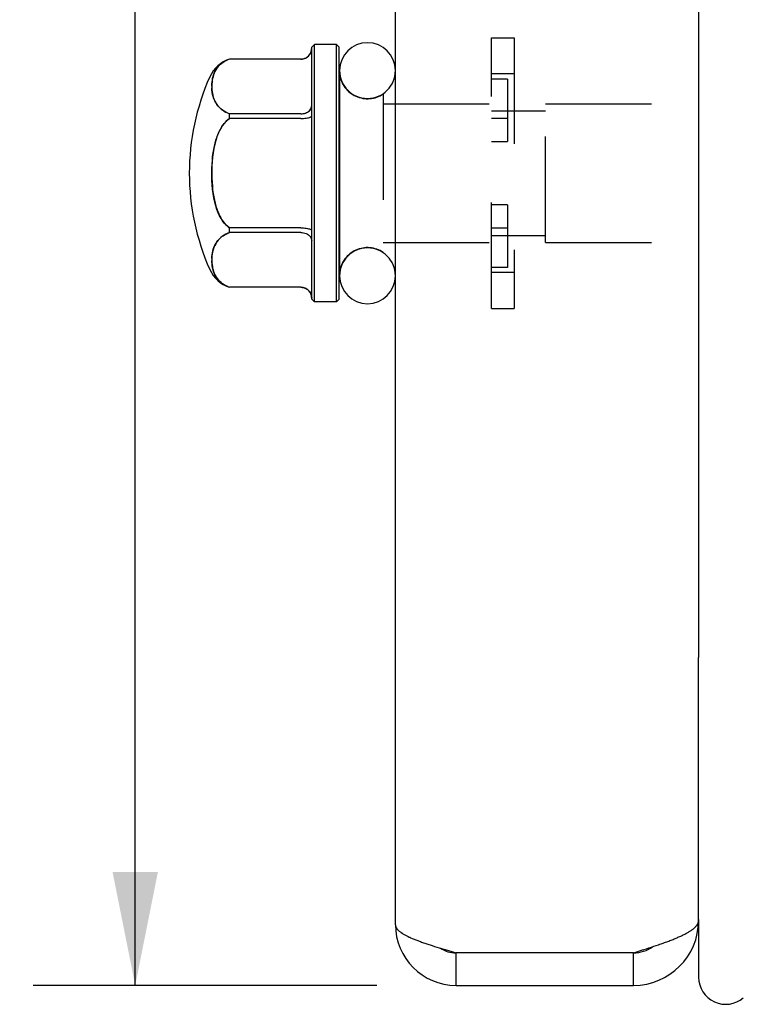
# Model space of a CAD drawing. Header units: inches. Extents: x 0 to 35.6, y 0 to 23.
# Tile 27 of 56: x 18 to 19.3, y 2.6 to 4.4. Entities that reach past the tile are written whole.
import ezdxf

# ---------------------------------------------------------------- set-up
doc = ezdxf.new("R2010")
doc.units = ezdxf.units.IN
doc.header["$LTSCALE"] = 1.957805
doc.header["$MEASUREMENT"] = 0
doc.linetypes.add('HIDDEN', pattern=[0.2, 0.1, -0.1])
doc.layers.get('0').update_dxf_attribs({"linetype": 'CONTINUOUS'})
for name, color, linetype in [('02___PRT_ALL_AXES', 7, 'CONTINUOUS'), ('DEFAULT_2', 8, 'HIDDEN'), ('DIMENSIONS', 7, 'CONTINUOUS')]:
    doc.layers.add(name, color=color, linetype=linetype)
doc.styles.get("Standard").update_dxf_attribs({"font": 'arial.ttf'})
doc.dimstyles.new('DIMSTYLE_1', dxfattribs={"dimtxt": 0.157043, "dimasz": 0.209391, "dimexe": 0.09, "dimexo": 0.07, "dimgap": 0.0375, "dimtad": 0, "dimtih": 1, "dimtoh": 1, "dimzin": 4, "dimdsep": 46, "dimtxsty": 'Standard', "dimblk": '_FILLED', "dimblk1": '_FILLED', "dimblk2": '_FILLED', "dimcen": 0.09, "dimazin": 1, "dimtfac": 1, "dimtofl": 0, "dimtmove": 0, "dimatfit": 3, "dimldrblk": '_FILLED', "dimfxl": 0, "dimtolj": 1, "dimtzin": 4, "dimarcsym": 0})

# ---------------------------------------------------------------- blocks, each defined once
blk = doc.blocks.new('_FILLED')
at = {"color": 0, "linetype": 'ByBlock'}
blk.add_solid([(0, 0), (-1, 0.2), (-1, -0.2)], dxfattribs=at)
blk = doc.blocks.new('*D12')
at = {"layer": 'DIMENSIONS', "color": 2, "linetype": 'Continuous'}
for p, q in [((18.6705, 11.1294), (18.0362, 11.1294)), ((18.2246, 11.1294), (18.2246, 7.0364)), ((18.2246, 2.6294), (18.2246, 6.7223)), ((18.6705, 2.6294), (18.0362, 2.6294))]:
    blk.add_line(p, q, dxfattribs=at)
at = {"layer": 'DIMENSIONS', "color": 2, "linetype": 'Continuous', "xscale": 0.2093908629, "yscale": 0.2093908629, "zscale": 0.2093908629}
for p, rotation in [((18.2246, 11.1294), 90), ((18.2246, 2.6294), 270)]:
    blk.add_blockref('_FILLED', p, dxfattribs=dict(at, rotation=rotation))
at = {"layer": 'DIMENSIONS', "color": 2, "linetype": 'Continuous', "insert": (18.2246, 6.9579), "char_height": 0.15704, "width": 0.42676, "attachment_point": 2, "line_spacing_factor": 0.9}
blk.add_mtext('8.50', dxfattribs=at)

msp = doc.modelspace()

# ---------------------------------------------------------------- linework, layer by layer
at = {"color": 3, "linetype": 'Continuous'}
for p, q in [((18.705, 2.7414), (18.705, 11.0174)), ((19.265, 2.7494), (19.265, 3.235)), ((19.265, 2.7508), (19.265, 2.7495)), ((19.265, 2.7495), (19.265, 2.7491)), ((19.265, 2.7491), (19.265, 2.7483)), ((18.7731, 2.7027), (18.7773, 2.7014)), ((18.7773, 2.7014), (18.7816, 2.7001)), ((18.7816, 2.7001), (18.7859, 2.6987)), ((18.7859, 2.6987), (18.7902, 2.6974)), ((18.7902, 2.6974), (18.7946, 2.6961)), ((18.7946, 2.6961), (18.8013, 2.6941)), ((18.8013, 2.6941), (18.817, 2.6894)), ((19.1616, 2.6947), (19.1686, 2.6969)), ((19.1686, 2.6969), (19.1732, 2.6984)), ((19.1732, 2.6984), (19.1778, 2.7)), ((19.1778, 2.7), (19.1823, 2.7015)), ((19.1823, 2.7015), (19.1868, 2.703)), ((19.1868, 2.703), (19.1912, 2.7045)), ((19.145, 2.6894), (18.817, 2.6894)), ((18.817, 2.6294), (19.145, 2.6294))]:
    msp.add_line(p, q, dxfattribs=at)
at = {"color": 7, "linetype": 'Continuous'}
for p, q in [((19.265, 10.5237), (19.265, 3.235)), ((18.5505, 4.3619), (18.5555, 4.3669)), ((18.5965, 4.3669), (18.5555, 4.3669)), ((18.5555, 3.8919), (18.5555, 4.3669)), ((18.5965, 4.3669), (18.6015, 4.3619)), ((18.5965, 3.8919), (18.5965, 4.3669)), ((18.5505, 3.8969), (18.5505, 4.3619)), ((18.6015, 3.8969), (18.6015, 4.3619)), ((18.5305, 4.3401), (18.3989, 4.3401)), ((18.602, 4.3189), (18.602, 3.9399)), ((18.5305, 4.2391), (18.3989, 4.2391)), ((18.3989, 4.2304), (18.3989, 4.2391)), ((18.5305, 4.2304), (18.3989, 4.2304)), ((18.5305, 4.0284), (18.3989, 4.0284)), ((18.3989, 4.0197), (18.3989, 4.0284)), ((18.5305, 4.0197), (18.3989, 4.0197)), ((18.5305, 3.9187), (18.3989, 3.9187)), ((18.5505, 3.8969), (18.5555, 3.8919)), ((18.5965, 3.8919), (18.5555, 3.8919)), ((18.5965, 3.8919), (18.6015, 3.8969)), ((19.265, 2.7483), (19.265, 2.6444)), ((19.265, 2.7459), (19.2645, 2.7459)), ((18.817, 2.6294), (18.817, 2.6894)), ((19.145, 2.6294), (19.145, 2.6894))]:
    msp.add_line(p, q, dxfattribs=at)
for points in [[(18.5305, 4.3401), (18.5327, 4.3402), (18.5349, 4.3406), (18.537, 4.3412), (18.5391, 4.342), (18.541, 4.3431), (18.5428, 4.3443), (18.5445, 4.3458), (18.5461, 4.3475), (18.5474, 4.3493), (18.5485, 4.3512), (18.5494, 4.3533), (18.55, 4.3555), (18.5504, 4.3577), (18.5505, 4.3599)], [(18.3989, 4.3401), (18.3956, 4.3389), (18.3923, 4.3374), (18.3891, 4.3356), (18.386, 4.3337), (18.3831, 4.3314), (18.3804, 4.3289), (18.3779, 4.3262), (18.3756, 4.3233), (18.3736, 4.3203), (18.3719, 4.3172), (18.3705, 4.3141), (18.3693, 4.3108), (18.3683, 4.3076), (18.3675, 4.3042), (18.3669, 4.3008), (18.3664, 4.2974), (18.3661, 4.2939), (18.366, 4.2904), (18.3661, 4.2869), (18.3663, 4.2835), (18.3666, 4.28), (18.3672, 4.2766), (18.3679, 4.2732), (18.3688, 4.2699), (18.3699, 4.2668), (18.3711, 4.2638), (18.3724, 4.261), (18.3739, 4.2584), (18.3755, 4.256), (18.3772, 4.2538), (18.379, 4.2517), (18.3808, 4.2498), (18.3827, 4.2481), (18.3847, 4.2465), (18.3868, 4.245), (18.389, 4.2436), (18.3912, 4.2424), (18.3936, 4.2412), (18.3962, 4.2401), (18.3989, 4.2391)], [(18.5305, 4.2391), (18.5327, 4.2392), (18.5349, 4.2394), (18.537, 4.2399), (18.5391, 4.2405), (18.541, 4.2413), (18.5428, 4.2422), (18.5445, 4.2433), (18.5461, 4.2446), (18.5474, 4.2459), (18.5485, 4.2474), (18.5494, 4.2489), (18.55, 4.2506), (18.5504, 4.2522), (18.5505, 4.2539)], [(18.3989, 4.2304), (18.3955, 4.2279), (18.3922, 4.2248), (18.389, 4.2213), (18.3859, 4.2174), (18.383, 4.2129), (18.3804, 4.208), (18.3778, 4.2026), (18.3755, 4.1966), (18.3734, 4.19), (18.3715, 4.1828), (18.3699, 4.1751), (18.3686, 4.1672), (18.3675, 4.159), (18.3668, 4.1509), (18.3663, 4.1429), (18.3661, 4.135), (18.366, 4.1274), (18.3662, 4.1199), (18.3665, 4.1126), (18.367, 4.1056), (18.3676, 4.0987), (18.3685, 4.0921), (18.3695, 4.0857), (18.3707, 4.0796), (18.372, 4.0738), (18.3735, 4.0683), (18.3751, 4.0633), (18.3769, 4.0586), (18.3787, 4.0543), (18.3806, 4.0503), (18.3826, 4.0467), (18.3846, 4.0433), (18.3867, 4.0403), (18.3889, 4.0375), (18.3912, 4.0349), (18.3936, 4.0326), (18.3962, 4.0304), (18.3989, 4.0284)], [(18.5305, 4.2304), (18.5331, 4.2305), (18.5356, 4.2306), (18.538, 4.2308), (18.5404, 4.2311), (18.5426, 4.2314), (18.5445, 4.2319), (18.5463, 4.2324), (18.5478, 4.2329), (18.549, 4.2335), (18.5498, 4.2341), (18.5503, 4.2348), (18.5505, 4.2354)], [(18.3989, 4.0197), (18.3954, 4.0184), (18.392, 4.0168), (18.3888, 4.015), (18.3857, 4.013), (18.3828, 4.0107), (18.38, 4.0082), (18.3775, 4.0054), (18.3752, 4.0024), (18.3732, 3.9991), (18.3714, 3.9956), (18.3698, 3.9919), (18.3685, 3.988), (18.3675, 3.984), (18.3668, 3.9799), (18.3663, 3.9759), (18.3661, 3.972), (18.366, 3.9682), (18.3662, 3.9645), (18.3665, 3.9608), (18.367, 3.9573), (18.3676, 3.9539), (18.3684, 3.9507), (18.3694, 3.9476), (18.3705, 3.9446), (18.3718, 3.9418), (18.3732, 3.9391), (18.3748, 3.9366), (18.3765, 3.9342), (18.3783, 3.932), (18.3803, 3.9299), (18.3823, 3.928), (18.3844, 3.9263), (18.3865, 3.9247), (18.3888, 3.9233), (18.3911, 3.922), (18.3935, 3.9208), (18.3962, 3.9197), (18.3989, 3.9187)], [(18.5305, 4.0284), (18.5331, 4.0283), (18.5356, 4.0282), (18.538, 4.028), (18.5404, 4.0277), (18.5426, 4.0273), (18.5445, 4.0269), (18.5463, 4.0264), (18.5478, 4.0259), (18.549, 4.0253), (18.5498, 4.0247), (18.5503, 4.024), (18.5505, 4.0234)], [(18.5305, 4.0197), (18.5331, 4.0196), (18.5356, 4.0192), (18.538, 4.0186), (18.5404, 4.0178), (18.5426, 4.0167), (18.5445, 4.0155), (18.5463, 4.014), (18.5478, 4.0124), (18.549, 4.0106), (18.5498, 4.0088), (18.5503, 4.0068), (18.5505, 4.0049)], [(18.5305, 3.9187), (18.5331, 3.9185), (18.5356, 3.918), (18.538, 3.9172), (18.5404, 3.9161), (18.5426, 3.9147), (18.5445, 3.913), (18.5463, 3.911), (18.5478, 3.9089), (18.549, 3.9065), (18.5498, 3.904), (18.5503, 3.9015), (18.5505, 3.8988)]]:
    msp.add_lwpolyline(points, dxfattribs=at)
at = {"color": 3, "linetype": 'Continuous'}
for points in [[(19.1912, 2.7045), (19.1934, 2.7052), (19.1956, 2.706), (19.1977, 2.7068), (19.1998, 2.7075), (19.2019, 2.7083), (19.204, 2.709), (19.2061, 2.7098), (19.2081, 2.7105), (19.2101, 2.7113), (19.2121, 2.712), (19.214, 2.7128), (19.216, 2.7135), (19.2179, 2.7143), (19.2197, 2.7151), (19.2216, 2.7158), (19.2234, 2.7166), (19.2252, 2.7173), (19.2269, 2.7181), (19.2286, 2.7188), (19.2303, 2.7196), (19.232, 2.7203), (19.2336, 2.7211), (19.2352, 2.7219), (19.2367, 2.7226), (19.2382, 2.7234), (19.2397, 2.7241), (19.2411, 2.7249), (19.2425, 2.7256), (19.2439, 2.7264), (19.2452, 2.7271), (19.2465, 2.7279), (19.2478, 2.7286), (19.249, 2.7294), (19.2501, 2.7302), (19.2513, 2.7309), (19.2523, 2.7317), (19.2534, 2.7324), (19.2544, 2.7332), (19.2553, 2.7339), (19.2562, 2.7347), (19.2571, 2.7354), (19.2579, 2.7362), (19.2587, 2.737), (19.2595, 2.7377), (19.2601, 2.7385), (19.2608, 2.7392), (19.2614, 2.74), (19.262, 2.7407), (19.2625, 2.7415), (19.2629, 2.7422), (19.2633, 2.743), (19.2637, 2.7437), (19.264, 2.7445), (19.2643, 2.7453), (19.2646, 2.746), (19.2647, 2.7468), (19.2649, 2.7475), (19.265, 2.7483)], [(18.705, 2.7414), (18.705, 2.7407), (18.7051, 2.7401), (18.7052, 2.7394), (18.7054, 2.7387), (18.7056, 2.7381), (18.7058, 2.7374), (18.7061, 2.7367), (18.7065, 2.7361), (18.7069, 2.7354), (18.7073, 2.7347), (18.7078, 2.7341), (18.7083, 2.7334), (18.7088, 2.7327), (18.7094, 2.7321), (18.7101, 2.7314), (18.7108, 2.7307), (18.7115, 2.7301), (18.7123, 2.7294), (18.7131, 2.7287), (18.714, 2.7281), (18.7149, 2.7274), (18.7158, 2.7267), (18.7168, 2.7261), (18.7179, 2.7254), (18.7189, 2.7247), (18.72, 2.7241), (18.7212, 2.7234), (18.7224, 2.7227), (18.7236, 2.7221), (18.7249, 2.7214), (18.7262, 2.7207), (18.7275, 2.7201), (18.7289, 2.7194), (18.7303, 2.7187), (18.7317, 2.7181), (18.7332, 2.7174), (18.7347, 2.7167), (18.7363, 2.7161), (18.7378, 2.7154), (18.7394, 2.7147), (18.7411, 2.7141), (18.7428, 2.7134), (18.7445, 2.7127), (18.7462, 2.7121), (18.748, 2.7114), (18.7497, 2.7107), (18.7516, 2.7101), (18.7534, 2.7094), (18.7553, 2.7087), (18.7572, 2.7081), (18.7591, 2.7074), (18.761, 2.7067), (18.763, 2.7061), (18.765, 2.7054), (18.767, 2.7047), (18.769, 2.7041), (18.7731, 2.7027)], [(19.145, 2.6894), (19.1474, 2.6901), (19.1616, 2.6947)]]:
    msp.add_lwpolyline(points, dxfattribs=at)
at = {"color": 7, "linetype": 'Continuous'}
for centre, radius, start, end in [((18.6535, 4.3189), 0.0515, 0, 180), ((18.4171, 4.283), 0.06, 107.6595, 156.021), ((18.4171, 3.9758), 0.06, 203.979, 252.3405), ((18.6535, 3.9399), 0.0515, 180, 360), ((18.817, 2.7414), 0.052, 236.7248, 270), ((19.145, 2.7494), 0.06, 270, 305.796), ((19.315, 2.6444), 0.05, 180, 310.5105)]:
    msp.add_arc(centre, radius, start, end, dxfattribs=at)
at = {"color": 3, "linetype": 'Continuous'}
for centre, radius, start, end in [((19.145, 2.7494), 0.12, 270, 360), ((18.817, 2.7414), 0.112, 180, 270)]:
    msp.add_arc(centre, radius, start, end, dxfattribs=at)
at = {"layer": '02___PRT_ALL_AXES', "color": 8, "linetype": 'HIDDEN'}
for p, q in [((18.6015, 4.3189), (18.6015, 3.9399)), ((18.6825, 4.2757), (18.6825, 3.9831)), ((18.6825, 4.2574), (18.8825, 4.2574)), ((18.9825, 4.2574), (19.3605, 4.2574)), ((18.6825, 4.0014), (18.8825, 4.0014)), ((18.9825, 4.0014), (19.3605, 4.0014))]:
    msp.add_line(p, q, dxfattribs=at)
at = {"layer": '02___PRT_ALL_AXES', "color": 7, "linetype": 'Continuous'}
for centre, radius, start, end in [((18.6535, 4.3189), 0.052, 180, 187.602), ((18.7625, 4.1294), 0.438, 156.021, 203.979), ((18.6535, 3.9399), 0.052, 172.398, 180)]:
    msp.add_arc(centre, radius, start, end, dxfattribs=at)
at = {"layer": '02___PRT_ALL_AXES', "color": 8, "linetype": 'HIDDEN'}
for centre, start, end in [((18.6535, 4.3189), 187.602, 303.8964), ((18.6535, 3.9399), 56.1036, 172.398)]:
    msp.add_arc(centre, 0.052, start, end, dxfattribs=at)
at = {"layer": 'DEFAULT_2', "color": 8, "linetype": 'HIDDEN'}
for p, q in [((18.8825, 4.3794), (18.9245, 4.3794)), ((18.8825, 3.8794), (18.8825, 4.3794)), ((18.9245, 4.3794), (18.9245, 3.8794)), ((18.5305, 4.3402), (18.3989, 4.3402)), ((18.3989, 4.3402), (18.3989, 4.3401)), ((18.9245, 4.3129), (18.8825, 4.3129)), ((18.9119, 4.3033), (18.8825, 4.3033)), ((18.9119, 4.3033), (18.9119, 4.1879)), ((18.9825, 4.0014), (18.9825, 4.2574)), ((18.8825, 4.2444), (18.9825, 4.2444)), ((18.9119, 4.2307), (18.8825, 4.2307)), ((18.8825, 4.1879), (18.9119, 4.1879)), ((18.9119, 4.0709), (18.8825, 4.0709)), ((18.9119, 4.0709), (18.9119, 3.9555)), ((18.9119, 4.0281), (18.8825, 4.0281)), ((18.8825, 4.0144), (18.9825, 4.0144)), ((18.9119, 3.9555), (18.8825, 3.9555)), ((18.9245, 3.9459), (18.8825, 3.9459)), ((18.3989, 3.9187), (18.3989, 3.9186)), ((18.5305, 3.9186), (18.3989, 3.9186)), ((18.8825, 3.8794), (18.9245, 3.8794))]:
    msp.add_line(p, q, dxfattribs=at)
for points in [[(18.5305, 4.3401), (18.5331, 4.3403), (18.5356, 4.3408), (18.538, 4.3416), (18.5404, 4.3427), (18.5426, 4.3441), (18.5445, 4.3458), (18.5463, 4.3478), (18.5478, 4.3499), (18.549, 4.3523), (18.5498, 4.3547), (18.5503, 4.3573), (18.5505, 4.3599)], [(18.366, 4.2904), (18.366, 4.2906), (18.3662, 4.2943), (18.3665, 4.2979), (18.367, 4.3015), (18.3676, 4.3048), (18.3684, 4.3081), (18.3694, 4.3112), (18.3705, 4.3142), (18.3718, 4.317), (18.3732, 4.3196), (18.3748, 4.3222), (18.3765, 4.3245), (18.3783, 4.3268), (18.3803, 4.3288), (18.3823, 4.3307), (18.3844, 4.3325), (18.3865, 4.334), (18.3888, 4.3355), (18.3911, 4.3368), (18.3935, 4.338), (18.3962, 4.3391)], [(18.3989, 4.2391), (18.3954, 4.2404), (18.392, 4.2419), (18.3888, 4.2438), (18.3857, 4.2458), (18.3828, 4.2481), (18.38, 4.2506), (18.3775, 4.2534), (18.3752, 4.2564), (18.3732, 4.2597), (18.3714, 4.2632), (18.3698, 4.2669), (18.3685, 4.2708), (18.3675, 4.2748), (18.3668, 4.2788), (18.3663, 4.2828), (18.3661, 4.2868), (18.3661, 4.2869)], [(18.5305, 4.2391), (18.5331, 4.2392), (18.5356, 4.2396), (18.538, 4.2402), (18.5404, 4.241), (18.5426, 4.2421), (18.5445, 4.2433), (18.5463, 4.2448), (18.5478, 4.2464), (18.549, 4.2481), (18.5498, 4.25), (18.5503, 4.2519), (18.5505, 4.2539)], [(18.3989, 4.0284), (18.3955, 4.0309), (18.3922, 4.0339), (18.389, 4.0374), (18.3859, 4.0414), (18.383, 4.0458), (18.3804, 4.0508), (18.3778, 4.0562), (18.3755, 4.0622), (18.3734, 4.0688), (18.3715, 4.076), (18.3699, 4.0836), (18.3686, 4.0916), (18.3675, 4.0997), (18.3668, 4.1079), (18.3663, 4.1159), (18.3661, 4.1237), (18.366, 4.1314), (18.3662, 4.1389), (18.3665, 4.1462), (18.367, 4.1532), (18.3676, 4.1601), (18.3685, 4.1667), (18.3695, 4.1731), (18.3707, 4.1792), (18.372, 4.185), (18.3735, 4.1904), (18.3751, 4.1955), (18.3769, 4.2002), (18.3787, 4.2045), (18.3806, 4.2085), (18.3826, 4.2121), (18.3846, 4.2154), (18.3867, 4.2185), (18.3889, 4.2213), (18.3912, 4.2238), (18.3936, 4.2262), (18.3962, 4.2284), (18.3989, 4.2304)], [(18.3661, 3.9718), (18.3663, 3.9753), (18.3666, 3.9788), (18.3672, 3.9822), (18.3679, 3.9856), (18.3688, 3.9889), (18.3699, 3.992), (18.3711, 3.995), (18.3724, 3.9978), (18.3739, 4.0004), (18.3755, 4.0028), (18.3772, 4.005), (18.379, 4.007), (18.3808, 4.0089), (18.3827, 4.0107), (18.3847, 4.0123), (18.3868, 4.0138), (18.389, 4.0151), (18.3912, 4.0164), (18.3936, 4.0176), (18.3962, 4.0187), (18.3989, 4.0197)], [(18.3962, 3.9197), (18.3956, 3.9199), (18.3923, 3.9214), (18.3891, 3.9231), (18.386, 3.9251), (18.3831, 3.9274), (18.3804, 3.9299), (18.3779, 3.9326), (18.3756, 3.9355), (18.3736, 3.9385), (18.3719, 3.9416), (18.3705, 3.9447), (18.3693, 3.9479), (18.3683, 3.9512), (18.3675, 3.9546), (18.3669, 3.958), (18.3664, 3.9614), (18.3661, 3.9649), (18.366, 3.9683)]]:
    msp.add_lwpolyline(points, dxfattribs=at)
for centre, radius, start, end in [((18.5305, 4.3602), 0.02, 270, 360), ((18.6535, 4.3189), 0.0515, 180, 360), ((18.6535, 3.9399), 0.0515, 0, 180), ((18.5305, 3.8986), 0.02, 0, 90)]:
    msp.add_arc(centre, radius, start, end, dxfattribs=at)

# ---------------------------------------------------------------- dimensions: what is measured, and where the dimension line sits
at = {"layer": 'DIMENSIONS', "color": 2, "linetype": 'Continuous'}
dim = msp.add_linear_dim(base=(18.2246, 2.6294), p1=(18.7405, 11.1294), p2=(18.7405, 2.6294), angle=270, dimstyle='DIMSTYLE_1', dxfattribs=at)
dim.commit()
dim.dimension.update_dxf_attribs({"geometry": '*D12', "text_midpoint": (18.2238, 6.8785), "dimtype": 160})

doc.saveas('drawing.dxf')
